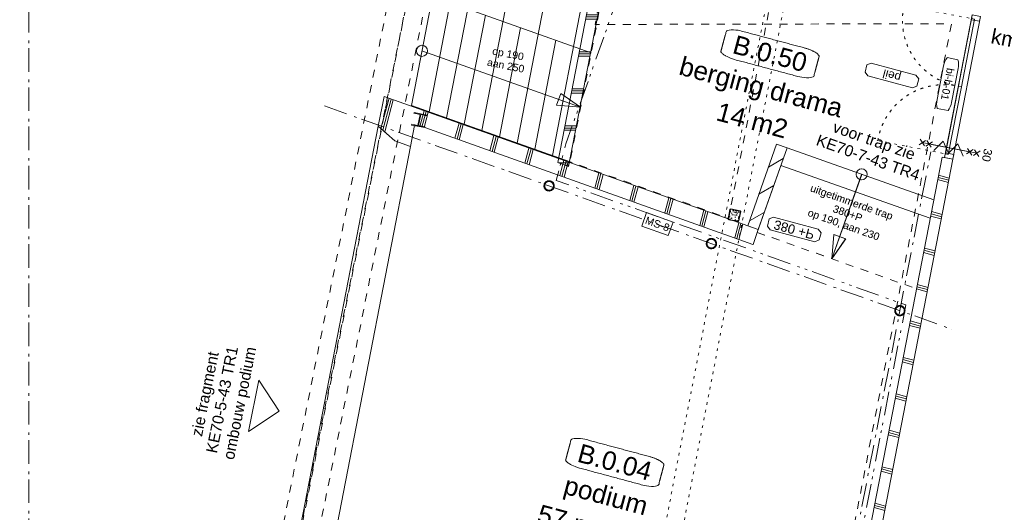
# Model space of a CAD drawing. Header units: millimetres. Extents: x -62314 to 79800, y -34032 to 28340.
# Tile 74 of 85: x 40860 to 54167, y -6403 to 247. Entities that reach past the tile are written whole.
import ezdxf
from ezdxf.enums import TextEntityAlignment as Align

# ---------------------------------------------------------------- set-up
doc = ezdxf.new("R2010")
doc.units = ezdxf.units.MM
doc.header["$LTSCALE"] = 508
doc.header["$PDMODE"] = 1
doc.header["$PDSIZE"] = -2
for name, pattern in [('Dash Style-1', [0.41664, 0.20828, -0.20836]), ('Dash Style-5', [0.20828, 0.069425, -0.138855]), ('Dash Style-6', [1.04164, 0.625, -0.20828, 0.06943, -0.13893]), ('Dash Style-8', [1.25, 0.625, -0.20828, 0.06943, -0.13893, 0.06943, -0.13893])]:
    doc.linetypes.add(name, pattern=pattern)
for name, color, linetype, lineweight in [('(00) tekening-aanzicht grijs', 8, 'Continuous', 0), ('(00) tekening-bovenliggend', 8, 'Dash Style-1', 0), ('(00) tekening-lijn dun', 253, 'Continuous', 0), ('(00) tekening-merk kozijn', 40, 'Continuous', 0), ('(00) tekening-stippel dun', 8, 'Dash Style-1', 0), ('(00) tekening-stramien-algemeen', 7, 'Dash Style-6', 0), ('(00) tekening-verwijzing', 33, 'Fence_Line', 0), ('(00) tekst-algemeen', 8, 'Continuous', 0), ('(00) tekst-ruimtenummer-algemeen', 8, 'Continuous', 0), ('(00) tekst-ruimtenummer-gradering', 8, 'Continuous', 0), ('(00) tekst-symbool', 8, 'Continuous', 0), ('(02) sloop-demarcatielijn', 5, 'Dash Style-1', 0), ('(04) bouwaanvraag-brandweer-bestaand-WBDBO', 142, 'Dash Style-1', 0), ('(04) bouwaanvraag-brandweer-WBDBO', 142, 'Dash Style-1', 0), ('(22) binnenwanden-X kalkzandsteen', 1, 'Continuous', 0), ('(22) binnenwanden-X metal stud _', 92, 'Continuous', 0), ('(22) binnenwanden-X metal stud l', 92, 'Continuous', 0), ('(28) hoofddraagconstructie-bovenliggend', 1, 'Dash Style-5', 0), ('(28) hoofddraagconstructie-H staalprofielen', 33, 'Continuous', 0), ('(__) constructies_materialen-q beton', 6, 'Continuous', 0), ('(__) constructies_materialen-Xh2 staalproducten', 1, 'Continuous', 0), ('None', 7, 'Continuous', 0)]:
    doc.layers.add(name, color=color, linetype=linetype, lineweight=lineweight)
doc.styles.add('Arial', font='Arial')
doc.styles.add('Arial Italic (italic)', font='Arial Italic')
doc.styles.add('Helvetica', font='Helvetica')
doc.linetypes.add('Fence_Line', pattern='A,0,[1,Fence_Line.shx,S=0.19685,R=0,X=0,Y=-0.441942],-5', length=5)

# ---------------------------------------------------------------- blocks, each defined once
blk = doc.blocks.new('trap tribune 00 links')
at = {"layer": '(00) tekening-stippel dun', "color": 2, "lineweight": 0, "transparency": 33554687}
for p, q in [((4500, 874), (4500, -5767)), ((2250, 437), (2250, -5427)), ((2174, -5416), (4500, -5767))]:
    blk.add_line(p, q, dxfattribs=at)
at = {"layer": 'None', "color": 17, "lineweight": 0, "transparency": 33554687}
for p, q in [((1500, -5314), (1500, 291)), ((2000, -5390), (2000, 388)), ((1000, -5239), (1000, 194)), ((0, 0), (0, -5088)), ((500, -5163), (500, 97)), ((0, -3588), (2250, -3927)), ((250, -5126), (250, -3626)), ((750, -5201), (750, -3701)), ((1250, -5277), (1250, -3777)), ((1750, -5352), (1750, -3852)), ((0, -4338), (2250, -4677)), ((0, -5088), (2174, -5416))]:
    blk.add_line(p, q, dxfattribs=at)
at = {"layer": 'None', "color": 17, "lineweight": 0, "transparency": 33554687, "flags": 128}
blk.add_lwpolyline([(1950, -4544), (2250, -4677), (1923, -4712)], close=True, dxfattribs=at)
at = {"layer": 'None', "color": 17, "lineweight": 0, "transparency": 33554687}
blk.add_circle((0, -4338), 75, dxfattribs=at)
at = {"layer": '(00) tekst-algemeen', "color": 17, "transparency": 33554687, "insert": (1150, -4368), "char_height": 100.6, "attachment_point": 8, "line_spacing_factor": 0.963327, "style": 'Arial'}
blk.add_mtext('op 190\\Paan 250', dxfattribs=at)
blk = doc.blocks.new('trap drama berging')
at = {"layer": '(00) tekening-lijn dun', "color": 17, "lineweight": 0, "transparency": 33554687}
blk.add_line((-143, 959), (-2283, 959), dxfattribs=at)
at = {"layer": '(00) tekening-lijn dun', "color": 17, "lineweight": 0, "transparency": 33554687, "flags": 128}
blk.add_lwpolyline([(-180, 1209), (-2283, 1209), (-2283, 0)], dxfattribs=at)
at = {"layer": '(00) tekening-stippel dun', "color": 2, "lineweight": 0, "transparency": 33554687}
blk.add_line((-2283, 0), (0, 0), dxfattribs=at)
at = {"layer": 'None', "color": 17, "lineweight": 0, "transparency": 33554687}
blk.add_line((-1213, 1209), (-1213, 0), dxfattribs=at)
at = {"layer": 'None', "color": 17, "lineweight": 0, "transparency": 33554687, "flags": 128}
blk.add_lwpolyline([(-1128, 318), (-1213, 0), (-1298, 318)], close=True, dxfattribs=at)
at = {"layer": 'None', "color": 17, "lineweight": 0, "transparency": 33554687}
blk.add_circle((-1213, 1209), 75, dxfattribs=at)
at = {"layer": '(00) tekst-algemeen', "color": 17, "transparency": 33554687, "insert": (-1216, 408), "char_height": 100.6, "attachment_point": 8, "line_spacing_factor": 0.963327, "style": 'Arial'}
blk.add_mtext('uitgetimmerde trap\\P380+P\\Pop 190, aan 230', dxfattribs=at)
blk = doc.blocks.new('Group-1')
at = {"layer": 'None', "color": 17, "transparency": 33554687}
for name, p, rotation in [('trap tribune 00 links', (44730.4, 27212.1), 4.01187663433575), ('trap drama berging', (52322.1, 21513), 355.5437052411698)]:
    blk.add_blockref(name, p, dxfattribs=dict(at, rotation=rotation))
blk = doc.blocks.new('(00)-1-ruimtenummer-200')
at = {"layer": '(00) tekst-ruimtenummer-algemeen', "color": 17, "lineweight": 0, "transparency": 33554687}
blk.add_open_spline([(433, 618), (491, 618), (592, 600), (650, 570), (650, 420), (650, 271), (592, 241), (491, 223), (0, 223), (-491, 223), (-592, 241), (-650, 271), (-650, 420), (-650, 570), (-592, 600), (-491, 618), (-15, 618), (433, 618)], degree=2, knots=[0, 0, 0, 0.013296, 0.026591, 0.039887, 0.251662, 0.264958, 0.278253, 0.291549, 0.503324, 0.51662, 0.529915, 0.543211, 0.754986, 0.768281, 0.781577, 0.794873, 1, 1, 1], dxfattribs=at)
at = {"layer": 'None', "color": 2, "linetype": 'Continuous', "lineweight": 0}
blk.add_point((0, 0), dxfattribs=at)
at = {"layer": '(00) tekst-ruimtenummer-algemeen', "color": 17, "transparency": 33554687, "style": 'Arial'}
for tag, p in [('nummer', (0, 223)), ('naam', (0, -243)), ('oppervlak', (0, -710))]:
    blk.add_attdef(tag, text='', height=251, dxfattribs=at).set_placement(p, align=Align.BOTTOM_CENTER)
at = {"layer": '(00) tekst-ruimtenummer-gradering', "color": 17, "transparency": 33554687, "style": 'Arial Italic (italic)'}
blk.add_attdef('personen', text='', height=251, dxfattribs=at).set_placement((0, -876), align=Align.TOP_CENTER)
at = {"layer": 'None', "color": 0, "flags": 1}
blk.add_attdef('klasse', (-1353, -1667), '', height=251, dxfattribs=at)
blk = doc.blocks.new('00 peil_pg_200')
at = {"layer": 'None', "color": 17, "lineweight": 0, "transparency": 33554687, "flags": 128}
blk.add_lwpolyline([(-313, 84), (-362, 46), (-362, -54), (-313, -91), (313, -91), (363, -54), (363, 46), (313, 84)], close=True, dxfattribs=at)
at = {"layer": 'None', "color": 17, "style": 'Arial'}
blk.add_attdef('peil', text='', height=113, dxfattribs=at).set_placement((0, 0), align=Align.MIDDLE_CENTER)
at = {"layer": 'None', "color": 0, "flags": 1}
blk.add_attdef('opmerking', (-362, -295), '', height=113, dxfattribs=at)
blk = doc.blocks.new('00-merk kozijn')
at = {"layer": '(00) tekening-merk kozijn', "color": 2, "lineweight": 0, "transparency": 33554687, "flags": 128}
blk.add_lwpolyline([(233, 50, 0.105357), (349, 75), (350, 75), (350, 225), (349, 225, 0.105357), (233, 250), (-233, 250, 0.105357), (-349, 225), (-350, 225), (-350, 75), (-349, 75, 0.105357), (-233, 50)], format="xyb", close=True, dxfattribs=at)
at = {"layer": 'None', "color": 2, "linetype": 'Continuous', "lineweight": 0, "transparency": 33554687}
blk.add_point((0, 0), dxfattribs=at)
at = {"layer": '(00) tekening-merk kozijn', "color": 2, "transparency": 33554687, "style": 'Arial'}
blk.add_attdef('MERK', text='', height=101, dxfattribs=at).set_placement((0, 150), align=Align.MIDDLE_CENTER)
blk = doc.blocks.new('bi-b-01 plt')
at = {"layer": '(00) tekening-bovenliggend', "color": 17, "linetype": 'Dash Style-5', "lineweight": 0, "transparency": 33554687, "flags": 128}
for points in [[(52, -1044), (80, -1044, 0.393851), (978, -207), (980, -179), (980, -178, 0.017507), (982, -115), (982, -114), (52, -114)], [(1912, -1044), (1884, -1044, -0.393851), (986, -207), (984, -179), (984, -178, -0.017507), (982, -115), (982, -114), (1912, -114)]]:
    blk.add_lwpolyline(points, format="xyb", close=True, dxfattribs=at)
at = {"layer": 'None', "color": 17, "lineweight": 0, "transparency": 33554687, "flags": 128}
for points in [[(0, 0), (1964, 0), (1964, -114), (0, -114)], [(0, 0), (67, 0), (67, -114), (0, -114)], [(1897, 0), (1964, 0), (1964, -114), (1897, -114)], [(52, -74), (982, -74), (982, -114), (52, -114)], [(982, -74), (1912, -74), (1912, -114), (982, -114)]]:
    blk.add_lwpolyline(points, close=True, dxfattribs=at)
at = {"layer": '(00) tekening-merk kozijn', "color": 1, "transparency": 33554687}
ref = blk.add_blockref('00-merk kozijn', (982, -114), dxfattribs=dict(at, rotation=180))
ref.add_attrib('MERK', 'bi-b-01', dxfattribs={"color": 2, "transparency": 33554687, "height": 100.6, "style": 'Arial'}).set_placement((982, -264), align=Align.MIDDLE_CENTER)
blk = doc.blocks.new('00 peil_pg_380+P podium')
at = {"layer": 'None', "color": 17, "lineweight": 0, "transparency": 33554687, "flags": 128}
blk.add_lwpolyline([(-313, 84), (-362, 46), (-362, -54), (-313, -91), (313, -91), (363, -54), (363, 46), (313, 84)], close=True, dxfattribs=at)
at = {"layer": 'None', "color": 17, "transparency": 33554687, "insert": (0, 0), "char_height": 125.7, "attachment_point": 5, "line_spacing_factor": 0.963327, "style": 'Arial'}
blk.add_mtext('380 +P', dxfattribs=at)
at = {"layer": 'None', "color": 0, "flags": 1}
for tag in ['peil', 'opmerking']:
    blk.add_attdef(tag, (-362, -101), '', height=0.18, dxfattribs=at)
blk = doc.blocks.new('MS 8 - 150mm _ 30min _ 39db')
at = {"layer": '(00) tekst-symbool', "color": 17, "lineweight": 0, "transparency": 33554687, "flags": 128}
blk.add_lwpolyline([(-190, 96), (190, 96), (190, -96), (-190, -96)], close=True, dxfattribs=at)
at = {"layer": '(00) tekst-symbool', "color": 17, "transparency": 33554687, "insert": (0, 0), "char_height": 100.6, "attachment_point": 5, "line_spacing_factor": 0.836574, "style": 'Helvetica'}
blk.add_mtext('MS-8', dxfattribs=at)
blk = doc.blocks.new('Group-40-1')
at = {"layer": 'None', "color": 17, "transparency": 33554687, "rotation": 355.4358412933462}
blk.add_blockref('MS 8 - 150mm _ 30min _ 39db', (48713, 21450), dxfattribs=at)
blk = doc.blocks.new('Group-41-1')
at = {"layer": '(04) bouwaanvraag-brandweer-WBDBO', "color": 1, "lineweight": 0, "transparency": 33554687}
for p, q in [((-37.5, -412.5), (37.5, -337.5)), ((-37.5, -337.5), (37.5, -412.5))]:
    blk.add_line(p, q, dxfattribs=at)
blk = doc.blocks.new('Group-42-1')
at = {"layer": '(04) bouwaanvraag-brandweer-WBDBO', "color": 1, "lineweight": 0, "transparency": 33554687}
for p, q in [((-37.5, 412.5), (37.5, 337.5)), ((-37.5, 337.5), (37.5, 412.5))]:
    blk.add_line(p, q, dxfattribs=at)
blk = doc.blocks.new('Group-43-1')
at = {"layer": '(04) bouwaanvraag-brandweer-WBDBO', "color": 1, "linetype": 'Continuous', "lineweight": 0, "transparency": 33554687}
for p, q in [((75, 200), (-75, 100)), ((75, 0), (-75, 100)), ((75, 0), (-75, -100)), ((-75, -100), (75, -200))]:
    blk.add_line(p, q, dxfattribs=at)
blk = doc.blocks.new('brand-zs deur')
at = {"layer": '(04) bouwaanvraag-brandweer-WBDBO', "color": 1, "linetype": 'Continuous', "lineweight": 0, "transparency": 33554687}
blk.add_line((0, -250), (0, 250), dxfattribs=at)
at = {"layer": 'None', "color": 2, "linetype": 'Continuous', "lineweight": 0, "transparency": 33554687}
blk.add_point((0, 0), dxfattribs=at)
at = {"layer": '(04) bouwaanvraag-brandweer-WBDBO', "color": 1, "transparency": 33554687}
blk.add_blockref('Group-43-1', (0, 0), dxfattribs=at)
blk = doc.blocks.new('Group-44-1')
at = {"layer": '(04) bouwaanvraag-brandweer-WBDBO', "color": 1, "lineweight": 0, "transparency": 33554687}
for p, q in [((-38, 241), (38, 316)), ((-38, 316), (38, 241))]:
    blk.add_line(p, q, dxfattribs=at)
blk = doc.blocks.new('Group-45-1')
at = {"layer": '(04) bouwaanvraag-brandweer-WBDBO', "color": 1, "lineweight": 0, "transparency": 33554687}
for p, q in [((-38, -243), (38, -318)), ((-38, -318), (38, -243))]:
    blk.add_line(p, q, dxfattribs=at)
blk = doc.blocks.new('brand-rw 30 + zelfs')
at = {"layer": '(04) bouwaanvraag-brandweer-WBDBO', "color": 1, "linetype": 'Continuous', "lineweight": 0, "transparency": 33554687}
blk.add_line((0, -375), (0, 375), dxfattribs=at)
at = {"layer": 'None', "color": 2, "linetype": 'Continuous', "lineweight": 0, "transparency": 33554687}
blk.add_point((0, 0), dxfattribs=at)
at = {"layer": '(04) bouwaanvraag-brandweer-WBDBO', "color": 1, "transparency": 33554687}
for name in ['Group-42-1', 'Group-44-1', 'Group-45-1', 'Group-41-1']:
    blk.add_blockref(name, (0, 0), dxfattribs=at)
at = {"layer": 'None', "color": 17, "transparency": 33554687}
blk.add_blockref('brand-zs deur', (0, 0), dxfattribs=at)
at = {"layer": '(04) bouwaanvraag-brandweer-WBDBO', "color": 1, "transparency": 33554687, "insert": (0, 459.4875), "char_height": 113.17139, "attachment_point": 8, "line_spacing_factor": 0.963327, "style": 'Arial'}
blk.add_mtext('30', dxfattribs=at)
blk = doc.blocks.new('kolom rond 139x10')
at = {"layer": '(28) hoofddraagconstructie-H staalprofielen', "color": 1, "lineweight": 0, "transparency": 33554687, "flags": 128}
for points in [[(-70, 0), (-69, 7), (-68, 14), (-67, 20), (-64, 27), (-61, 33), (-58, 39), (-54, 44), (-49, 49), (-44, 54), (-39, 58), (-33, 61), (-27, 64), (-20, 67), (-14, 68), (-7, 69), (0, 70), (7, 69), (14, 68), (20, 67), (27, 64), (33, 61), (39, 58), (44, 54), (49, 49), (54, 44), (58, 39), (61, 33), (64, 27), (67, 20), (68, 14), (69, 7), (70, 0), (69, -7), (68, -14), (67, -20), (64, -27), (61, -33), (58, -39), (54, -44), (49, -49), (44, -54), (39, -58), (33, -61), (27, -64), (20, -67), (14, -68), (7, -69), (0, -70), (-7, -69), (-14, -68), (-20, -67), (-27, -64), (-33, -61), (-39, -58), (-44, -54), (-49, -49), (-54, -44), (-58, -39), (-61, -33), (-64, -27), (-67, -20), (-68, -14), (-69, -7)], [(-60, 0), (-59, 6), (-58, 12), (-57, 17), (-55, 23), (-52, 28), (-49, 33), (-46, 38), (-42, 42), (-38, 46), (-33, 49), (-28, 52), (-23, 55), (-17, 57), (-12, 58), (-6, 59), (0, 60), (6, 59), (12, 58), (17, 57), (23, 55), (28, 52), (33, 49), (38, 46), (42, 42), (46, 38), (49, 33), (52, 28), (55, 23), (57, 17), (58, 12), (59, 6), (60, 0), (59, -6), (58, -12), (57, -17), (55, -23), (52, -28), (49, -33), (46, -38), (42, -42), (38, -46), (33, -49), (28, -52), (23, -55), (17, -57), (12, -58), (6, -59), (0, -60), (-6, -59), (-12, -58), (-17, -57), (-23, -55), (-28, -52), (-33, -49), (-38, -46), (-42, -42), (-46, -38), (-49, -33), (-52, -28), (-55, -23), (-57, -17), (-58, -12), (-59, -6)]]:
    blk.add_lwpolyline(points, close=True, dxfattribs=at)
blk = doc.blocks.new('kolom 150x150x8-staal-beton')
at = {"layer": '(__) constructies_materialen-q beton', "linetype": 'Continuous', "lineweight": 0, "transparency": 33554687}
h = blk.add_hatch(dxfattribs=at)
h.set_pattern_fill('(__)q beton gewapend fijn 1_5', color=253, style=0, pattern_type=2)
h.set_pattern_definition([(95, (0, 0), (77.05, 64.654), [10.477, -115.252])])
edge = h.paths.add_edge_path()
edge.add_line((-69, 64), (-69, -64))
edge.add_arc((-63, -64), 6.47, 179.4878, 269.4785)
edge.add_line((-63, -70), (63, -70))
edge.add_arc((63, -64), 6.47, 270.5215, 360.5122)
edge.add_line((69, -64), (69, 64))
edge.add_arc((63, 64), 6.47, 359.4878, 449.4785)
edge.add_line((63, 70), (-63, 70))
edge.add_arc((-63, 64), 6.47, 90.5215, 180.5122)
edge.add_line((-69, 64), (-69, 64))
h = blk.add_hatch(dxfattribs=at)
h.set_pattern_fill('(__)q beton gewapend fijn 1_5-1', color=8, style=0, pattern_type=2)
h.set_pattern_definition([(40, (0, 0), (-88.01, 60.6), [8.38, -92.2]), (145.45, (6.42, 5.39), (-10.96, 125.25), [8.905, -97.95]), (91.18, (-19.76, 19.76), (121.78, 89.07), [15.716, -172.88]), (141.64, (-9.61, 27.18), (-3.9, 188.55), [13.36, -146.924]), (36.18, (-19.76, 19.76), (-3.9, 188.55), [12.57, -138.3]), (66, (-4.94, 24.696), (98.736, 19.19), [10.477, -115.252]), (11, (-4.94, 24.7), (-47.6, 95.67), [8.38, -92.2]), (116.45, (3.29, 26.295), (51.14, 114.86), [8.905, -97.95]), (82.5, (0, 0), (-31.683, 34.085), [0.01, -277.224]), (82.5, (302.015, 2294.028), (-31.683, 34.0854), [0.011, -277.2237]), (82.5, (302.05, 2294.305), (-31.683, 34.0854), [0.011, -277.2237]), (82.5, (612.402, 4651.658), (-31.683, 34.08538), [0.011, -277.2237]), (82.5, (612.44, 4651.935), (-31.683, 34.08538), [0.011, -277.2237]), (52.5, (0, 0), (-12.974, 64.948), [0.01, -177.618]), (52.5, (825.335, 1075.597), (-12.9744, 64.9479), [0.011, -177.6175]), (52.5, (825.505, 1075.82), (-12.9744, 64.9479), [0.011, -177.6175]), (52.5, (2201.67, 2869.27), (-12.97435, 64.94785), [0.011, -177.6175]), (52.5, (2201.84, 2869.493), (-12.97435, 64.94785), [0.011, -177.6175]), (12.5, (-22.03, -22.03), (54.96, 50.504), [0.01, -288.47]), (12.5, (844.31, 170.034), (54.9603, 50.5044), [0.011, -288.4695]), (12.5, (844.584, 170.095), (54.9603, 50.5044), [0.011, -288.4695]), (12.5, (3546.987, 769.203), (54.96032, 50.5044), [0.011, -288.4695]), (12.5, (3547.26, 769.264), (54.96032, 50.5044), [0.011, -288.4695]), (2.5, (-31.91, -31.91), (47.72, 67.497), [0.01, -220.436]), (2.5, (1120.5, 18.41), (47.72, 67.4973), [0.011, -220.436]), (2.5, (1120.78, 18.42), (47.72, 67.4973), [0.011, -220.436]), (2.5, (2957.37, 98.61), (47.7201, 67.4973), [0.011, -220.4356]), (2.5, (2957.65, 98.62), (47.7201, 67.4973), [0.011, -220.4356])])
edge = h.paths.add_edge_path()
edge.add_line((-69, 64), (-69, -64))
edge.add_arc((-63, -64), 6.47, 179.4878, 269.4785)
edge.add_line((-63, -70), (63, -70))
edge.add_arc((63, -64), 6.47, 270.5215, 360.5122)
edge.add_line((69, -64), (69, 64))
edge.add_arc((63, 64), 6.47, 359.4878, 449.4785)
edge.add_line((63, 70), (-63, 70))
edge.add_arc((-63, 64), 6.47, 90.5215, 180.5122)
edge.add_line((-69, 64), (-69, 64))
at = {"layer": '(__) constructies_materialen-q beton', "color": 5, "lineweight": 0, "transparency": 33554687, "flags": 128}
blk.add_lwpolyline([(-69, 64), (-69, -64, 0.414166), (-63, -70), (63, -70, 0.414166), (69, -64), (69, 64, 0.414166), (63, 70), (-63, 70, 0.414166), (-69, 64)], format="xyb", close=True, dxfattribs=at)
at = {"layer": '(__) constructies_materialen-Xh2 staalproducten', "color": 3, "lineweight": 0, "transparency": 33554687, "flags": 128}
for points in [[(63, 75), (-63, 75, 0.414166), (-74, 64), (-74, -64, 0.414166), (-63, -75), (63, -75, 0.414166), (74, -64), (74, 64, 0.414166), (63, 75)], [(-69, 64, -0.414166), (-63, 70), (63, 70, -0.414166), (69, 64), (69, -64, -0.414166), (63, -70), (-63, -70, -0.414166), (-69, -64)]]:
    blk.add_lwpolyline(points, format="xyb", close=True, dxfattribs=at)
at = {"layer": 'None', "color": 2, "linetype": 'Continuous', "lineweight": 0, "transparency": 33554687}
blk.add_point((0, 0), dxfattribs=at)
blk = doc.blocks.new('kolom bestaand HEA180')
at = {"layer": '(__) constructies_materialen-Xh2 staalproducten', "color": 3, "lineweight": 0, "transparency": 33554687, "flags": 128}
blk.add_lwpolyline([(87, -26), (3, -10), (-26, -159), (58, -176), (56, -185), (-121, -151), (-119, -141), (-35, -158), (-6, -8), (-90, 8), (-88, 17), (88, -17)], close=True, dxfattribs=at)
blk = doc.blocks.new('Group-88-1')
at = {"layer": 'None', "color": 17, "transparency": 33554687}
for name, p, rotation in [('kolom bestaand HEA180', (-2244, 22059), 15.00000002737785), ('kolom 150x150x8-staal-beton', (2208, 21834), 4.011876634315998), ('kolom rond 139x10', (-315, 21569), 15.00000002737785), ('kolom rond 139x10', (2006, 21384), 15.00000002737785), ('kolom rond 139x10', (4701, 21169), 15.00000002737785), ('kolom rond 139x10', (5143, 14856), 15.00000002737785), ('kolom rond 139x10', (2504, 14267), 15.00000002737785), ('kolom rond 139x10', (232, 13760), 15.00000002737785), ('kolom 150x150x8-staal-beton', (2768, 13850), 4.011876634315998), ('kolom bestaand HEA180', (-1622, 13177), 15.00000002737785)]:
    blk.add_blockref(name, p, dxfattribs=dict(at, rotation=rotation))
blk = doc.blocks.new('blok b-v0-gevel_constructie')
at = {"layer": '(28) hoofddraagconstructie-bovenliggend', "color": 2, "lineweight": 0, "transparency": 33554687, "flags": 128}
blk.add_lwpolyline([(2846.46, 11012.4), (1624.68, 28432.74), (1864.09, 28449.53), (3085.87, 11029.19)], close=True, dxfattribs=at)
at = {"layer": 'None', "color": 17, "transparency": 33554687}
blk.add_blockref('Group-88-1', (0, 0), dxfattribs=at)
blk = doc.blocks.new('blok B 00')
at = {"layer": '(22) binnenwanden-X kalkzandsteen', "linetype": 'Continuous', "lineweight": 0, "transparency": 33554687}
h = blk.add_hatch(dxfattribs=at)
h.set_pattern_fill('(__)F kzs 1_100', color=253, style=0, pattern_type=2)
h.set_pattern_definition([(45, (0, 0), (-176.7767, 176.7767), [])])
h.paths.add_polyline_path([(49989.3, 22907.5), (50138.9, 22895.9), (50048.1, 21730.6), (49898.6, 21742.3)])
at = {"layer": '(22) binnenwanden-X metal stud _', "linetype": 'Continuous', "lineweight": 0, "transparency": 33554687}
h = blk.add_hatch(dxfattribs=at)
h.set_pattern_fill('(__) metal stud-_ 1_100-1', color=253, style=0, pattern_type=2)
h.set_pattern_definition([(0, (0, 0), (3e-14, -500), []), (0, (2e-15, -30), (3e-14, -500), []), (0, (4e-15, -60), (3e-14, -500), [])])
h.paths.add_polyline_path([(52194.5, 23318.3), (52344.1, 23328.8), (52958.3, 14571.6), (52808.7, 14561.1)])
at = {"layer": '(22) binnenwanden-X metal stud l', "linetype": 'Continuous', "lineweight": 0, "transparency": 33554687}
h = blk.add_hatch(dxfattribs=at)
h.set_pattern_fill('(__) metal stud-_ 1_100', color=8, style=0, pattern_type=2)
h.set_pattern_definition([(90, (0, 0), (500, 0), []), (90, (30, 0), (500, 0), []), (90, (60, 0), (500, 0), [])])
h.paths.add_polyline_path([(45337.7, 21894.2), (45337.8, 21894.2), (45337.8, 21894.2), (50031.4, 21519.6), (50032.2, 21518.1), (50049.2, 21730.3), (44698, 22157.4), (44725, 21751.2), (44994.8, 21617.2), (45217.1, 21599.5), (45198.1, 21884.2)])
at = {"layer": '(00) tekening-aanzicht grijs', "color": 17, "lineweight": 0, "transparency": 33554687, "flags": 128}
blk.add_lwpolyline([(44725, 21751.2), (44994.8, 21617.2), (45218.1, 21599.4), (45789, 13458.8), (45570.4, 13410), (45321.9, 13239.7)], close=True, dxfattribs=at)
at = {"layer": '(04) bouwaanvraag-brandweer-bestaand-WBDBO', "color": 6, "lineweight": 0, "transparency": 33554687, "flags": 128}
blk.add_lwpolyline([(45885.2, -1299.1), (46720, 146.8), (46720, 8620.6), (50641, 8620.6), (50641, 11241.4), (48160.6, 11241.4), (47980.5, 13805.2), (52571.7, 14829.3), (51852, 25090.9), (47202.6, 23835.3), (46930.9, 27708.7)], dxfattribs=at)
at = {"layer": '(22) binnenwanden-X kalkzandsteen', "color": 3, "lineweight": 0, "transparency": 33554687, "flags": 128}
blk.add_lwpolyline([(49989.3, 22907.5), (50138.9, 22895.9), (50048.1, 21730.6), (49898.6, 21742.3)], close=True, dxfattribs=at)
at = {"layer": '(22) binnenwanden-X metal stud _', "color": 7, "lineweight": 0, "transparency": 33554687, "flags": 128}
blk.add_lwpolyline([(52194.5, 23318.3), (52344.1, 23328.8), (52958.3, 14571.6), (52808.7, 14561.1)], close=True, dxfattribs=at)
at = {"layer": '(22) binnenwanden-X metal stud l', "color": 7, "lineweight": 0, "transparency": 33554687, "flags": 128}
blk.add_lwpolyline([(45337.7, 21894.2), (45337.8, 21894.2), (45337.8, 21894.2), (50031.4, 21519.6), (50032.2, 21518.1), (50049.2, 21730.3), (44698, 22157.4), (44725, 21751.2), (44994.8, 21617.2), (45217.1, 21599.5), (45198.1, 21884.2)], close=True, dxfattribs=at)
at = {"layer": 'None', "color": 17, "transparency": 33554687}
for name, p in [('blok b-v0-gevel_constructie', (47480, 0)), ('Group-1', (0, 0)), ('Group-40-1', (0, 0))]:
    blk.add_blockref(name, p, dxfattribs=at)
for name, p, rotation in [('bi-b-01 plt', (52206.7, 25288), 274.0118766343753), ('brand-rw 30 + zelfs', (52260.4, 23465.3), 274.0118766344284), ('trap drama berging', (52321.1, 21512.9), 355.5437052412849)]:
    blk.add_blockref(name, p, dxfattribs=dict(at, rotation=rotation))
ref = blk.add_blockref('(00)-1-ruimtenummer-200', (49588.1, 23643), dxfattribs=at)
ref.add_attrib('nummer', 'B.0.50', dxfattribs={"layer": '(00) tekst-ruimtenummer-algemeen', "color": 17, "transparency": 33554687, "height": 251.49, "style": 'Arial'}).set_placement((49588.1, 23865.8), align=Align.BOTTOM_CENTER)
ref.add_attrib('naam', 'berging drama', dxfattribs={"layer": '(00) tekst-ruimtenummer-algemeen', "color": 17, "transparency": 33554687, "height": 251.492, "style": 'Arial'}).set_placement((49588.1, 23399.6), align=Align.BOTTOM_CENTER)
ref.add_attrib('oppervlak', '14 m2', dxfattribs={"layer": '(00) tekst-ruimtenummer-algemeen', "color": 17, "transparency": 33554687, "height": 251.49, "style": 'Arial'}).set_placement((49588.1, 22933.3), align=Align.BOTTOM_CENTER)
ref = blk.add_blockref('00 peil_pg_200', (51254.7, 24203.7), dxfattribs=dict(at, xscale=-1, rotation=180))
ref.add_attrib('peil', 'peil', dxfattribs={"color": 17, "height": 113.17, "rotation": 180, "style": 'Arial'}).set_placement((51254.7, 24203.7), align=Align.MIDDLE_CENTER)
at = {"layer": 'None', "color": 17, "transparency": 33554687, "xscale": -1, "rotation": 180}
blk.add_blockref('00 peil_pg_380+P podium', (50517, 21855), dxfattribs=at)
at = {"layer": 'None', "color": 17, "transparency": 33554687}
ref = blk.add_blockref('(00)-1-ruimtenummer-200', (48989.6, 17772.3), dxfattribs=dict(at, rotation=359.9999999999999))
ref.add_attrib('nummer', 'B.0.04', dxfattribs={"layer": '(00) tekst-ruimtenummer-algemeen', "color": 17, "transparency": 33554687, "height": 251.49, "rotation": 360, "style": 'Arial'}).set_placement((48989.6, 17995.1), align=Align.BOTTOM_CENTER)
ref.add_attrib('naam', 'podium', dxfattribs={"layer": '(00) tekst-ruimtenummer-algemeen', "color": 17, "transparency": 33554687, "height": 251.49, "rotation": 360, "style": 'Arial'}).set_placement((48989.6, 17528.9), align=Align.BOTTOM_CENTER)
ref.add_attrib('oppervlak', '57 m2 pve', dxfattribs={"layer": '(00) tekst-ruimtenummer-algemeen', "color": 17, "transparency": 33554687, "height": 251.49, "rotation": 360, "style": 'Arial'}).set_placement((48989.6, 17062.6), align=Align.BOTTOM_CENTER)
at = {"layer": '(00) tekening-verwijzing', "color": 3, "insert": (51241.6, 23174.7), "char_height": 150.895, "attachment_point": 5, "rotation": 355.54371, "line_spacing_factor": 0.963327, "style": 'Arial'}
blk.add_mtext('voor trap zie \\PKE70-7-43 TR4', dxfattribs=at)
at = {"layer": '(00) tekst-algemeen', "color": 17, "transparency": 33554687, "insert": (52408.4, 25174.7), "char_height": 201.19, "attachment_point": 1, "rotation": 4.01188, "line_spacing_factor": 0.836574, "style": 'Helvetica'}
blk.add_mtext('km', dxfattribs=at)
blk = doc.blocks.new('Group-190-1')
at = {"layer": '(00) tekening-verwijzing', "color": 3, "linetype": 'Continuous', "lineweight": 0, "transparency": 33554687, "flags": 128}
blk.add_lwpolyline([(-119445, -47629), (-119028, -47352), (-119305, -46936)], close=True, dxfattribs=at)
at = {"layer": '(00) tekening-verwijzing', "color": 3, "insert": (-119779, -47201), "char_height": 150.9, "attachment_point": 5, "rotation": 78.6407, "line_spacing_factor": 0.963327, "style": 'Arial'}
blk.add_mtext(' zie fragment \\PKE70-5-43 TR1\\Pombouw podium', dxfattribs=at)
blk = doc.blocks.new('Stramien blok B')
at = {"layer": '(00) tekening-stramien-algemeen', "color": 2, "lineweight": 0, "transparency": 33554687}
blk.add_line((38526.7, 14562.5), (42430.8, -7.5), dxfattribs=at)

msp = doc.modelspace()

# ---------------------------------------------------------------- hatches: boundary and pattern name
at = {"layer": '(22) binnenwanden-X metal stud _', "linetype": 'Continuous', "lineweight": 0, "transparency": 33554687}
h = msp.add_hatch(dxfattribs=at)
h.set_pattern_fill('(__) metal stud-_ 1_100-1', color=253, style=0, pattern_type=2)
h.set_pattern_definition([(0, (163396, 42314.6), (3e-14, -500), []), (0, (163396, 42284.6), (3e-14, -500), []), (0, (163396, 42254.6), (3e-14, -500), [])])
h.paths.add_polyline_path([(48275.74, -1732.64), (48132.8, -1681.84), (49254.47, 4095.03), (49407.27, 4095.03)])

# ---------------------------------------------------------------- linework, layer by layer
at = {"layer": '(00) tekening-stippel dun', "color": 2, "lineweight": 0, "transparency": 33554687, "flags": 128}
for points in [[(46817.72, 4095.21), (46563.05, 4095.21), (46563.05, 4095.21), (43389.98, -11699.3), (43620.68, -11761.12)], [(47073.31, 4095.03), (46818.64, 4095.03), (46818.64, 4095.03), (43645.57, -11699.48), (43876.27, -11761.3)]]:
    msp.add_lwpolyline(points, close=True, dxfattribs=at)
at = {"layer": '(00) tekening-stramien-algemeen', "color": 2, "lineweight": 0, "transparency": 33554687}
for p, q in [((44979.59, -917.46), (53455.86, -3929.75)), ((51132.66, -12040.19), (53172.48, -1534.59))]:
    msp.add_line(p, q, dxfattribs=at)
at = {"layer": '(02) sloop-demarcatielijn', "color": 6, "linetype": 'Dash Style-8', "lineweight": 0, "transparency": 33554687, "flags": 128}
msp.add_lwpolyline([(65697.01, 3895.03), (50131.66, 3895.03), (48241.3, -1429.59), (48109.42, -1923.61), (52836, -3603.34), (51594.85, -9995.55), (46189.71, -9765.74), (46039.2, -10377.27), (41810.26, -25856.04)], dxfattribs=at)
at = {"layer": '(22) binnenwanden-X metal stud _', "color": 7, "lineweight": 0, "transparency": 33554687, "flags": 128}
msp.add_lwpolyline([(48275.74, -1732.64), (48132.8, -1681.84), (49254.47, 4095.03), (49407.27, 4095.03)], close=True, dxfattribs=at)

# ---------------------------------------------------------------- block references
at = {"layer": 'None', "color": 17, "transparency": 33554687}
for name, p, rotation in [('Stramien blok B', (0, 0), 344.9999645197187), ('blok B 00', (-3125.94, -10622.93), 344.9999999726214)]:
    msp.add_blockref(name, p, dxfattribs=dict(at, rotation=rotation))
msp.add_blockref('Group-190-1', (163395.98, 42314.6), dxfattribs=at)

doc.saveas('drawing.dxf')
